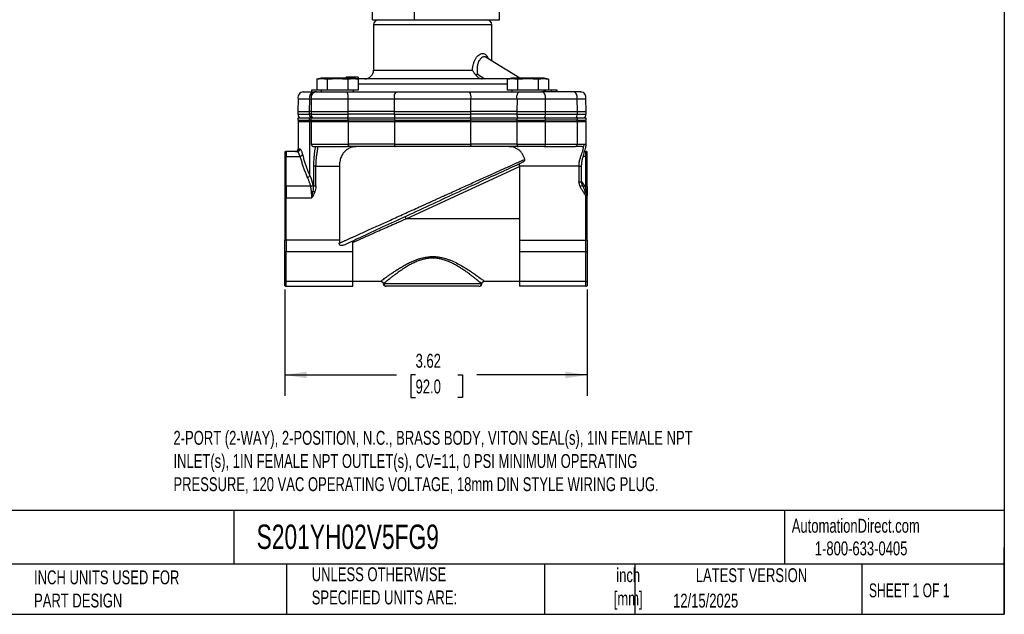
# Model space of a CAD drawing. Header units: inches. Extents: x 0.5 to 21.5, y 0.5 to 16.5.
# Tile 6 of 16: x 9.7 to 21.5, y 0.5 to 7.6. Entities that reach past the tile are written whole.
import ezdxf

# ---------------------------------------------------------------- set-up
doc = ezdxf.new("R2010")
doc.units = ezdxf.units.IN
doc.header["$LTSCALE"] = 2
doc.header["$MEASUREMENT"] = 0
doc.linetypes.add('SLD-Solid', pattern=[0])
doc.layers.add('DIMENSIONS', color=140, linetype='SLD-Solid', lineweight=25)
doc.layers.add('TEXT', color=140, linetype='SLD-Solid', lineweight=25)
doc.styles.add('SLDTEXTSTYLE0', font='TXT', dxfattribs={"width": 0.7})
doc.styles.add('SLDTEXTSTYLE1', font='TXT', dxfattribs={"width": 0.65})
doc.dimstyles.new('SLDDIMSTYLE0', dxfattribs={"dimtxt": 0.169922, "dimasz": 0.26, "dimexe": 0, "dimexo": 0.0625, "dimgap": 0.04248, "dimtad": 0, "dimtih": 1, "dimtoh": 1, "dimrnd": 1e-09, "dimzin": 12, "dimdsep": 46, "dimtxsty": 'SLDTEXTSTYLE0', "dimsah": 1, "dimcen": 0.09, "dimadec": 0, "dimazin": 3, "dimtfac": 1, "dimtofl": 0, "dimtmove": 0, "dimatfit": 3, "dimfxl": 0, "dimfrac": 2, "dimtolj": 1, "dimtzin": 12, "dimarcsym": 0})

# ---------------------------------------------------------------- blocks, each defined once
blk = doc.blocks.new('_D_5')
at = {"layer": 'DIMENSIONS'}
for p, q in [((12.876, 4.392), (12.876, 3.118)), ((16.498, 4.392), (16.498, 3.118)), ((12.876, 3.368), (14.212, 3.368)), ((14.442, 3.368), (14.385, 3.368)), ((14.385, 3.368), (14.385, 3.098)), ((14.947, 3.368), (15.004, 3.368)), ((15.004, 3.368), (15.004, 3.098)), ((16.498, 3.368), (15.177, 3.368)), ((14.385, 3.098), (14.442, 3.098)), ((15.004, 3.098), (14.947, 3.098))]:
    blk.add_line(p, q, dxfattribs=at)
for points in [[(12.876, 3.368), (13.136, 3.328), (13.136, 3.408)], [(16.498, 3.368), (16.238, 3.408), (16.238, 3.328)]]:
    blk.add_solid(points, dxfattribs=at)
at = {"layer": 'DIMENSIONS', "char_height": 0.1667, "attachment_point": 1, "style": 'SLDTEXTSTYLE0'}
for s, insert in [('3.62', (14.442, 3.621)), ('92.0', (14.442, 3.313))]:
    blk.add_mtext(s, dxfattribs=dict(at, insert=insert))

msp = doc.modelspace()

# ---------------------------------------------------------------- linework, layer by layer
for p, q in [((14.425, 9.245), (14.425, 7.625)), ((15.446, 7.625), (15.446, 9.245)), ((13.924, 7.625), (13.924, 7.995)), ((13.924, 7.625), (14.425, 7.625)), ((13.938, 7.562), (13.938, 7.022)), ((15.355, 7.562), (13.938, 7.562)), ((14.425, 7.625), (15.446, 7.625)), ((15.355, 7.133), (15.355, 7.562)), ((15.69, 6.923), (15.29, 7.173)), ((13.938, 7.022), (15.124, 7.022)), ((15.185, 6.971), (15.273, 6.916)), ((13.311, 6.923), (13.256, 6.913)), ((13.256, 6.913), (13.256, 6.78)), ((13.699, 6.923), (13.311, 6.923)), ((13.38, 6.913), (13.38, 6.78)), ((13.607, 6.936), (13.607, 6.923)), ((13.609, 6.936), (13.609, 6.923)), ((13.629, 6.913), (13.629, 6.78)), ((13.642, 6.936), (13.637, 6.936)), ((13.638, 6.936), (13.638, 6.923)), ((13.653, 6.936), (13.653, 6.923)), ((13.664, 6.936), (13.658, 6.936)), ((13.668, 6.936), (13.668, 6.923)), ((13.678, 6.936), (13.678, 6.923)), ((13.687, 6.936), (13.687, 6.923)), ((13.689, 6.936), (13.687, 6.936)), ((13.69, 6.936), (13.69, 6.923)), ((13.699, 6.936), (13.69, 6.936)), ((13.699, 6.936), (13.699, 6.923)), ((13.753, 6.913), (13.699, 6.923)), ((13.713, 6.936), (13.713, 6.92)), ((13.752, 6.936), (13.715, 6.936)), ((13.752, 6.936), (13.752, 6.916)), ((13.753, 6.913), (13.753, 6.78)), ((15.539, 6.853), (13.753, 6.853)), ((15.594, 6.923), (15.539, 6.913)), ((15.539, 6.913), (15.539, 6.78)), ((15.982, 6.923), (15.594, 6.923)), ((15.663, 6.913), (15.663, 6.78)), ((15.912, 6.913), (15.912, 6.78)), ((16.036, 6.913), (15.982, 6.923)), ((16.036, 6.913), (16.036, 6.78)), ((13.311, 6.779), (13.195, 6.779)), ((13.195, 6.779), (13.195, 6.759)), ((13.248, 6.759), (13.228, 6.759)), ((13.38, 6.78), (13.256, 6.78)), ((13.311, 6.78), (13.311, 6.759)), ((13.629, 6.78), (13.38, 6.78)), ((13.753, 6.78), (13.629, 6.78)), ((13.699, 6.759), (13.699, 6.78)), ((15.663, 6.78), (15.539, 6.78)), ((15.594, 6.78), (15.594, 6.759)), ((15.912, 6.78), (15.663, 6.78)), ((16.036, 6.78), (15.912, 6.78)), ((16.336, 6.759), (15.957, 6.759)), ((15.982, 6.759), (15.982, 6.78)), ((15.995, 6.779), (15.995, 6.759)), ((16.068, 6.779), (16.068, 6.759)), ((16.14, 6.759), (16.14, 6.779)), ((13.035, 6.678), (13.032, 6.524)), ((13.035, 6.678), (13.173, 6.678)), ((13.171, 6.524), (13.173, 6.678)), ((13.173, 6.678), (13.192, 6.678)), ((13.192, 6.678), (13.19, 6.524)), ((13.192, 6.678), (13.634, 6.678)), ((13.635, 6.524), (13.634, 6.678)), ((13.634, 6.678), (14.187, 6.678)), ((14.187, 6.678), (14.186, 6.524)), ((14.187, 6.678), (15.105, 6.678)), ((15.106, 6.524), (15.105, 6.678)), ((15.105, 6.678), (15.658, 6.678)), ((15.658, 6.678), (15.657, 6.524)), ((15.658, 6.678), (15.998, 6.678)), ((16, 6.524), (15.998, 6.678)), ((15.998, 6.678), (16.377, 6.678)), ((16.377, 6.678), (16.378, 6.524)), ((16.377, 6.678), (16.482, 6.678)), ((16.485, 6.524), (16.482, 6.678)), ((13.032, 6.524), (13.032, 6.492)), ((13.032, 6.524), (13.171, 6.524)), ((13.19, 6.524), (13.171, 6.524)), ((13.171, 6.492), (13.171, 6.524)), ((13.19, 6.524), (13.19, 6.492)), ((13.19, 6.524), (13.635, 6.524)), ((13.635, 6.492), (13.635, 6.524)), ((14.186, 6.524), (13.635, 6.524)), ((14.186, 6.524), (14.186, 6.492)), ((14.186, 6.524), (15.106, 6.524)), ((15.106, 6.492), (15.106, 6.524)), ((15.657, 6.524), (15.106, 6.524)), ((15.657, 6.524), (15.657, 6.492)), ((15.657, 6.524), (16, 6.524)), ((16, 6.492), (16, 6.524)), ((16, 6.524), (16.378, 6.524)), ((16.378, 6.524), (16.378, 6.492)), ((16.378, 6.524), (16.485, 6.524)), ((16.485, 6.492), (16.485, 6.524)), ((13.032, 6.492), (13.171, 6.492)), ((13.032, 6.444), (13.032, 6.419)), ((13.17, 6.444), (13.032, 6.444)), ((13.032, 6.419), (13.17, 6.419)), ((13.035, 6.403), (13.035, 6.076)), ((13.035, 6.403), (13.173, 6.403)), ((13.17, 6.419), (13.17, 6.444)), ((13.188, 6.444), (13.17, 6.444)), ((13.188, 6.419), (13.17, 6.419)), ((13.19, 6.492), (13.171, 6.492)), ((13.173, 5.757), (13.173, 6.403)), ((13.173, 6.403), (13.191, 6.403)), ((13.188, 6.444), (13.188, 6.419)), ((13.635, 6.444), (13.188, 6.444)), ((13.188, 6.419), (13.635, 6.419)), ((13.19, 6.492), (13.635, 6.492)), ((13.191, 6.403), (13.191, 6.135)), ((13.191, 6.403), (13.637, 6.403)), ((14.186, 6.492), (13.635, 6.492)), ((13.635, 6.419), (13.635, 6.444)), ((14.188, 6.444), (13.635, 6.444)), ((14.188, 6.419), (13.635, 6.419)), ((13.637, 6.135), (13.637, 6.403)), ((13.637, 6.403), (14.189, 6.403)), ((14.186, 6.492), (15.106, 6.492)), ((14.188, 6.444), (14.188, 6.419)), ((15.105, 6.444), (14.188, 6.444)), ((14.188, 6.419), (15.105, 6.419)), ((14.189, 6.403), (14.189, 6.135)), ((14.189, 6.403), (15.104, 6.403)), ((15.104, 6.135), (15.104, 6.403)), ((15.104, 6.403), (15.657, 6.403)), ((15.105, 6.419), (15.105, 6.444)), ((15.656, 6.444), (15.105, 6.444)), ((15.656, 6.419), (15.105, 6.419)), ((15.657, 6.492), (15.106, 6.492)), ((15.656, 6.444), (15.656, 6.419)), ((15.999, 6.444), (15.656, 6.444)), ((15.656, 6.419), (15.999, 6.419)), ((15.657, 6.492), (16, 6.492)), ((15.657, 6.403), (15.657, 6.135)), ((15.657, 6.403), (16.001, 6.403)), ((15.999, 6.419), (15.999, 6.444)), ((16.379, 6.444), (15.999, 6.444)), ((16.379, 6.419), (15.999, 6.419)), ((16, 6.492), (16.378, 6.492)), ((16.001, 6.135), (16.001, 6.403)), ((16.001, 6.403), (16.379, 6.403)), ((16.378, 6.492), (16.485, 6.492)), ((16.379, 6.444), (16.379, 6.419)), ((16.485, 6.444), (16.379, 6.444)), ((16.379, 6.419), (16.485, 6.419)), ((16.379, 6.403), (16.379, 6.135)), ((16.379, 6.403), (16.485, 6.403)), ((16.485, 6.419), (16.485, 6.444)), ((16.485, 6.116), (16.485, 6.403)), ((12.876, 6.04), (12.876, 5.984)), ((12.892, 6.045), (12.892, 5.987)), ((13.023, 6.045), (12.892, 6.045)), ((13.035, 6.076), (13.054, 6.076)), ((13.191, 6.135), (13.637, 6.135)), ((14.189, 6.135), (13.637, 6.135)), ((14.189, 6.135), (15.104, 6.135)), ((15.657, 6.135), (15.104, 6.135)), ((15.657, 6.135), (16.001, 6.135)), ((15.98, 6.104), (16.358, 6.104)), ((16.001, 6.135), (16.379, 6.135)), ((16.379, 6.135), (16.467, 6.135)), ((16.469, 6.045), (16.482, 6.045)), ((16.482, 5.987), (16.482, 6.045)), ((16.498, 5.984), (16.498, 6.04)), ((12.876, 5.984), (12.876, 5.627)), ((12.892, 5.63), (12.892, 5.987)), ((12.892, 5.987), (13.057, 5.987)), ((16.482, 5.987), (16.451, 5.987)), ((16.482, 5.63), (16.482, 5.987)), ((16.498, 5.627), (16.498, 5.984)), ((13.217, 5.868), (13.217, 5.629)), ((13.247, 5.868), (13.217, 5.868)), ((13.247, 5.868), (13.529, 5.868)), ((13.247, 5.629), (13.247, 5.868)), ((13.529, 5.868), (13.529, 4.985)), ((14.329, 5.238), (15.686, 5.866)), ((15.686, 5.868), (15.686, 5.9)), ((16.401, 5.868), (15.686, 5.868)), ((15.686, 5.868), (15.686, 4.985)), ((16.401, 5.868), (16.401, 5.682)), ((16.401, 5.868), (16.432, 5.868)), ((16.432, 5.682), (16.432, 5.868)), ((16.401, 5.682), (16.432, 5.682)), ((16.432, 5.688), (16.439, 5.678)), ((16.433, 5.677), (16.439, 5.678)), ((12.876, 5.627), (12.876, 5.49)), ((12.892, 5.63), (12.892, 5.49)), ((13.182, 5.63), (12.892, 5.63)), ((13.214, 5.57), (13.234, 5.563)), ((13.247, 5.629), (13.217, 5.629)), ((16.443, 5.638), (16.415, 5.625)), ((16.443, 5.639), (16.44, 5.647)), ((16.449, 5.628), (16.443, 5.638)), ((16.458, 5.554), (16.476, 5.566)), ((16.471, 5.63), (16.482, 5.63)), ((16.482, 5.609), (16.482, 5.63)), ((16.498, 5.627), (16.498, 5.606)), ((12.876, 5.49), (12.876, 4.985)), ((12.892, 5.49), (12.876, 5.49)), ((12.892, 4.985), (12.892, 5.49)), ((12.892, 5.49), (13.197, 5.49)), ((16.482, 5.518), (16.49, 5.524)), ((16.482, 4.985), (16.482, 5.518)), ((16.498, 5.518), (16.482, 5.518)), ((16.498, 4.985), (16.498, 5.518)), ((14.329, 5.238), (14.316, 5.266)), ((15.686, 5.238), (14.329, 5.238)), ((12.892, 4.985), (12.876, 4.985)), ((12.876, 4.849), (12.876, 4.985)), ((13.529, 4.985), (12.892, 4.985)), ((12.892, 4.985), (12.892, 4.846)), ((13.688, 4.846), (13.688, 4.975)), ((15.686, 4.985), (16.482, 4.985)), ((15.686, 4.985), (15.686, 4.846)), ((16.498, 4.985), (16.482, 4.985)), ((16.482, 4.846), (16.482, 4.985)), ((16.498, 4.985), (16.498, 4.849)), ((12.876, 4.492), (12.876, 4.849)), ((12.892, 4.846), (13.688, 4.846)), ((12.892, 4.488), (12.892, 4.846)), ((13.688, 4.488), (13.688, 4.846)), ((15.686, 4.846), (16.482, 4.846)), ((15.686, 4.846), (15.686, 4.488)), ((16.482, 4.488), (16.482, 4.846)), ((16.498, 4.849), (16.498, 4.492)), ((12.876, 4.435), (12.876, 4.492)), ((13.688, 4.488), (12.892, 4.488)), ((12.892, 4.431), (12.892, 4.488)), ((13.688, 4.49), (14.025, 4.49)), ((13.688, 4.431), (13.688, 4.488)), ((15.267, 4.49), (15.686, 4.49)), ((16.482, 4.488), (15.686, 4.488)), ((15.686, 4.488), (15.686, 4.431)), ((16.482, 4.431), (16.482, 4.488)), ((16.498, 4.492), (16.498, 4.435)), ((12.892, 4.431), (13.688, 4.431)), ((14.059, 4.462), (15.233, 4.462)), ((16.482, 4.431), (15.686, 4.431))]:
    msp.add_line(p, q)
at = {"flags": 128}
for points in [[(13.634, 6.678), (13.635, 6.692), (13.635, 6.707), (13.633, 6.721), (13.63, 6.733), (13.626, 6.744), (13.621, 6.752), (13.615, 6.757), (13.609, 6.759)], [(15.658, 6.678), (15.657, 6.692), (15.657, 6.707), (15.659, 6.721), (15.662, 6.733), (15.666, 6.744), (15.671, 6.752), (15.677, 6.757), (15.683, 6.759)], [(15.998, 6.678), (16, 6.692), (15.999, 6.707), (15.996, 6.721), (15.991, 6.733), (15.985, 6.744), (15.976, 6.752), (15.967, 6.757), (15.957, 6.759)], [(16.377, 6.678), (16.378, 6.692), (16.378, 6.707), (16.375, 6.721), (16.37, 6.733), (16.363, 6.744), (16.355, 6.752), (16.346, 6.757), (16.336, 6.759)], [(13.637, 6.135), (13.637, 6.129), (13.636, 6.123), (13.635, 6.118), (13.633, 6.113), (13.631, 6.109), (13.629, 6.106), (13.627, 6.104), (13.624, 6.104)], [(14.189, 6.135), (14.189, 6.129), (14.19, 6.123), (14.191, 6.118), (14.192, 6.113), (14.193, 6.109), (14.195, 6.106), (14.196, 6.104), (14.198, 6.104)], [(15.104, 6.135), (15.103, 6.129), (15.103, 6.123), (15.102, 6.118), (15.101, 6.113), (15.1, 6.109), (15.098, 6.106), (15.097, 6.104), (15.095, 6.104)], [(15.657, 6.135), (15.657, 6.129), (15.658, 6.123), (15.659, 6.118), (15.66, 6.113), (15.662, 6.109), (15.665, 6.106), (15.667, 6.104), (15.67, 6.104)]]:
    msp.add_lwpolyline(points, dxfattribs=at)
for centre, radius, start, end in [((14.001, 7.562), 0.063, 90, 180), ((15.292, 7.562), 0.063, 0, 90), ((13.832, 7.022), 0.106, 270, 0), ((13.095, 6.696), 0.063, 90, 196.7868), ((13.232, 6.697), 0.0621, 93.6344, 198.0156), ((13.253, 6.696), 0.063, 90, 196.7868), ((14.275, 6.701), 0.0909, 140.8867, 195.2174), ((15.017, 6.701), 0.0909, 344.7826, 39.1133), ((16.422, 6.696), 0.063, 343.2132, 90), ((13.095, 6.492), 0.063, 180, 229.6324), ((13.066, 6.403), 0.031, 148.927, 180), ((13.236, 6.491), 0.0655, 179.4862, 226.3357), ((13.206, 6.403), 0.0332, 151.3465, 180.1319), ((13.253, 6.492), 0.063, 180, 229.6324), ((13.222, 6.403), 0.031, 148.927, 180), ((13.521, 6.489), 0.114, 336.7821, 1.4819), ((13.571, 6.403), 0.0665, 359.6686, 13.5877), ((14.347, 6.488), 0.16, 178.8287, 196.1791), ((14.286, 6.403), 0.0967, 170.7343, 180.2538), ((14.945, 6.488), 0.16, 343.8209, 1.1713), ((15.007, 6.403), 0.0965, 359.7459, 9.2821), ((15.771, 6.489), 0.114, 178.5181, 203.2179), ((15.723, 6.403), 0.0664, 166.3897, 180.3317), ((15.922, 6.49), 0.0783, 323.962, 1.4271), ((15.958, 6.403), 0.0428, 359.6603, 21.5893), ((16.3, 6.49), 0.0783, 323.962, 1.4271), ((16.336, 6.403), 0.0428, 359.6603, 21.5893), ((16.422, 6.492), 0.063, 310.3676, 0), ((16.454, 6.403), 0.031, 0, 31.073), ((12.892, 6.014), 0.031, 90, 121.073), ((13.004, 6.076), 0.031, 270, 360), ((13.023, 6.076), 0.0308, 270.3451, 0.341), ((13.222, 6.135), 0.031, 180, 270), ((15.974, 6.131), 0.0275, 283.1493, 8.83), ((16.352, 6.131), 0.0275, 283.1493, 8.83), ((16.436, 6.134), 0.0302, 271.7162, 1.6191), ((16.482, 6.014), 0.031, 58.927, 90), ((12.892, 5.946), 0.0411, 89.6752, 112.5679), ((13.054, 6.021), 0.0345, 273.5254, 338.7848), ((16.482, 5.946), 0.0411, 67.4321, 90.3248), ((13.137, 5.774), 0.0392, 280.5438, 334.8955), ((12.892, 5.589), 0.0411, 89.6752, 112.5679), ((13.18, 5.664), 0.0348, 274.1283, 338.3837), ((13.19, 5.634), 0.0687, 273.483, 290.7231), ((16.462, 5.65), 0.0218, 210.3511, 294.7607), ((16.484, 5.626), 0.0608, 262.2936, 273.5719), ((16.482, 5.589), 0.0411, 67.4321, 90.3248), ((16.482, 5.561), 0.0475, 70.7042, 90.3595), ((16.483, 5.502), 0.0636, 76.4786, 85.6852), ((12.892, 4.887), 0.0411, 247.4321, 270.3248), ((16.482, 4.887), 0.0411, 269.6752, 292.5679), ((14.045, 4.734), 0.576, 3.2815, 5.1491), ((12.892, 4.53), 0.0411, 247.4321, 270.3248), ((16.482, 4.53), 0.0411, 269.6752, 292.5679), ((12.892, 4.462), 0.031, 238.927, 270), ((14.09, 4.462), 0.0309, 179.8265, 269.8254), ((15.202, 4.462), 0.0309, 270.1746, 0.1735), ((16.482, 4.462), 0.031, 270, 301.073)]:
    msp.add_arc(centre, radius, start, end)
for points, knots in [([(15.124, 7.022), (15.125, 7.035), (15.127, 7.06), (15.135, 7.097), (15.147, 7.131), (15.164, 7.162), (15.183, 7.187), (15.204, 7.207), (15.226, 7.218), (15.247, 7.222), (15.267, 7.218), (15.284, 7.206), (15.297, 7.188), (15.304, 7.171), (15.307, 7.163)], [0, 0, 0, 0, 0.085174, 0.168144, 0.253047, 0.336178, 0.420383, 0.504208, 0.588161, 0.672286, 0.755947, 0.840504, 0.924404, 1, 1, 1, 1]), ([(15.29, 7.173), (15.289, 7.174), (15.287, 7.175), (15.283, 7.177), (15.279, 7.178), (15.275, 7.179), (15.271, 7.18), (15.267, 7.18), (15.263, 7.179), (15.259, 7.179), (15.254, 7.178), (15.25, 7.176), (15.239, 7.171), (15.222, 7.159), (15.201, 7.131), (15.186, 7.096), (15.18, 7.063), (15.178, 7.034), (15.179, 7.016), (15.18, 6.999), (15.182, 6.985), (15.184, 6.976), (15.185, 6.971)], [0, 0, 0, 0, 0.022731, 0.045451, 0.068163, 0.090875, 0.11359, 0.136313, 0.159051, 0.181808, 0.204589, 0.227399, 0.250243, 0.378341, 0.49991, 0.622735, 0.749308, 0.810093, 0.874503, 0.913482, 0.95531, 1, 1, 1, 1]), ([(15.169, 6.957), (15.168, 6.958), (15.166, 6.961), (15.161, 6.966), (15.155, 6.973), (15.149, 6.98), (15.142, 6.989), (15.135, 6.999), (15.129, 7.011), (15.125, 7.018), (15.124, 7.022)], [0, 0, 0, 0, 0.053466, 0.1366, 0.249677, 0.387444, 0.498544, 0.682483, 0.849737, 1, 1, 1, 1]), ([(15.185, 6.971), (15.184, 6.972), (15.182, 6.972), (15.178, 6.971), (15.177, 6.969), (15.173, 6.965), (15.171, 6.961), (15.169, 6.957)], [0, 0, 0, 0, 0.25, 0.25, 0.5, 0.5, 1, 1, 1, 1]), ([(13.38, 6.913), (13.422, 6.917), (13.463, 6.919), (13.546, 6.919), (13.587, 6.917), (13.629, 6.913)], [0, 0, 0, 0, 0.5, 0.5, 1, 1, 1, 1]), ([(13.638, 6.936), (13.637, 6.936), (13.635, 6.936), (13.632, 6.936), (13.629, 6.936), (13.627, 6.936), (13.624, 6.936), (13.622, 6.936), (13.619, 6.936), (13.617, 6.936), (13.615, 6.936), (13.613, 6.936), (13.612, 6.936), (13.611, 6.936), (13.61, 6.936), (13.609, 6.936), (13.609, 6.936), (13.609, 6.936), (13.609, 6.936)], [0, 0, 0, 0, 0.06454, 0.127182, 0.188572, 0.248607, 0.309229, 0.370041, 0.431886, 0.495292, 0.559098, 0.621422, 0.682439, 0.743602, 0.805524, 0.868657, 0.933075, 1, 1, 1, 1]), ([(13.653, 6.936), (13.652, 6.936), (13.65, 6.936), (13.646, 6.936), (13.642, 6.936), (13.639, 6.936), (13.638, 6.936)], [0, 0, 0, 0, 0.248902, 0.494752, 0.743271, 1, 1, 1, 1]), ([(13.668, 6.936), (13.667, 6.936), (13.666, 6.936), (13.664, 6.936), (13.662, 6.936), (13.66, 6.936), (13.659, 6.936), (13.657, 6.936), (13.655, 6.936), (13.654, 6.936), (13.653, 6.936)], [0, 0, 0, 0, 0.158989, 0.307115, 0.446213, 0.574876, 0.694152, 0.804581, 0.906593, 1, 1, 1, 1]), ([(13.678, 6.936), (13.678, 6.936), (13.677, 6.936), (13.676, 6.936), (13.674, 6.936), (13.673, 6.936), (13.672, 6.936), (13.67, 6.936), (13.669, 6.936), (13.668, 6.936), (13.668, 6.936)], [0, 0, 0, 0, 0.083425, 0.17756, 0.283982, 0.402217, 0.533568, 0.676121, 0.831649, 1, 1, 1, 1]), ([(13.687, 6.936), (13.686, 6.936), (13.685, 6.936), (13.682, 6.936), (13.68, 6.936), (13.679, 6.936), (13.678, 6.936)], [0, 0, 0, 0, 0.24004, 0.479403, 0.731757, 1, 1, 1, 1]), ([(13.713, 6.936), (13.713, 6.936), (13.713, 6.936), (13.712, 6.936), (13.711, 6.936), (13.709, 6.936), (13.707, 6.936), (13.705, 6.936), (13.702, 6.936), (13.7, 6.936), (13.699, 6.936)], [0, 0, 0, 0, 0.105719, 0.213421, 0.326142, 0.443656, 0.569041, 0.702698, 0.846311, 1, 1, 1, 1]), ([(14.646, 6.916), (14.61, 6.916), (14.536, 6.916), (14.426, 6.916), (14.315, 6.916), (14.203, 6.916), (14.094, 6.916), (13.989, 6.916), (13.89, 6.916), (13.805, 6.916), (13.758, 6.916), (13.738, 6.916)], [0, 0, 0, 0, 0.106064, 0.212137, 0.324564, 0.437011, 0.554124, 0.671257, 0.790862, 0.910487, 1, 1, 1, 1]), ([(15.554, 6.916), (15.551, 6.916), (15.529, 6.916), (15.483, 6.916), (15.404, 6.916), (15.304, 6.916), (15.195, 6.916), (15.096, 6.916), (15.008, 6.916), (14.903, 6.916), (14.783, 6.916), (14.692, 6.916), (14.646, 6.916)], [0, 0, 0, 0, 0.013307, 0.10153, 0.190015, 0.326204, 0.462412, 0.553324, 0.643965, 0.734895, 0.867443, 1, 1, 1, 1]), ([(15.169, 6.957), (15.174, 6.951), (15.179, 6.945), (15.19, 6.935), (15.196, 6.93), (15.214, 6.92), (15.228, 6.916), (15.242, 6.916)], [0, 0, 0, 0, 0.25, 0.25, 0.5, 0.5, 1, 1, 1, 1]), ([(15.663, 6.913), (15.705, 6.917), (15.746, 6.919), (15.829, 6.919), (15.87, 6.917), (15.912, 6.913)], [0, 0, 0, 0, 0.5, 0.5, 1, 1, 1, 1]), ([(13.253, 6.759), (13.251, 6.759), (13.294, 6.759), (13.439, 6.759), (13.53, 6.759), (13.609, 6.759)], [0, 0, 0, 0, 0.5, 0.5, 1, 1, 1, 1]), ([(15.683, 6.759), (15.728, 6.759), (15.778, 6.759), (15.875, 6.759), (15.921, 6.759), (15.957, 6.759)], [0, 0, 0, 0, 0.5, 0.5, 1, 1, 1, 1]), ([(16.068, 6.779), (16.059, 6.779), (16.048, 6.779), (16.039, 6.779), (16.038, 6.779)], [0, 0, 0, 0, 0.859248, 1, 1, 1, 1]), ([(16.14, 6.779), (16.14, 6.779), (16.139, 6.779), (16.138, 6.779), (16.137, 6.779), (16.134, 6.779), (16.132, 6.779), (16.128, 6.779), (16.124, 6.779), (16.119, 6.779), (16.113, 6.779), (16.108, 6.779), (16.102, 6.779), (16.095, 6.779), (16.089, 6.779), (16.082, 6.779), (16.075, 6.779), (16.07, 6.779), (16.068, 6.779)], [0, 0, 0, 0, 0.0658189, 0.1297465, 0.192072, 0.2534594, 0.3145696, 0.3762799, 0.4390257, 0.503267, 0.5674928, 0.6297048, 0.6909996, 0.7514517, 0.8120044, 0.8731497, 0.9356355, 1, 1, 1, 1]), ([(16.421, 6.759), (16.421, 6.759), (16.422, 6.759), (16.413, 6.759), (16.395, 6.759), (16.369, 6.759), (16.347, 6.759), (16.336, 6.759)], [0, 0, 0, 0, 0.098881, 0.334538, 0.565769, 0.788627, 1, 1, 1, 1]), ([(13.057, 5.987), (13.056, 5.989), (13.055, 5.993), (13.053, 5.999), (13.05, 6.005), (13.047, 6.013), (13.043, 6.022), (13.039, 6.03), (13.035, 6.036), (13.032, 6.04), (13.029, 6.043), (13.026, 6.044), (13.024, 6.045), (13.023, 6.045)], [0, 0, 0, 0, 0.053369, 0.11303, 0.178986, 0.251235, 0.375728, 0.500228, 0.608381, 0.712427, 0.812373, 0.908227, 1, 1, 1, 1]), ([(13.054, 6.076), (13.054, 6.076), (13.055, 6.076), (13.057, 6.075), (13.058, 6.074), (13.06, 6.073), (13.062, 6.071), (13.065, 6.066), (13.069, 6.059), (13.074, 6.049), (13.078, 6.039), (13.081, 6.029), (13.084, 6.019), (13.086, 6.012), (13.087, 6.009)], [0, 0, 0, 0, 0.049896, 0.099723, 0.149562, 0.199489, 0.249584, 0.374529, 0.49978, 0.624174, 0.748742, 0.832567, 0.916203, 1, 1, 1, 1]), ([(13.238, 6.104), (13.238, 6.099), (13.236, 6.086), (13.232, 6.056), (13.226, 6.015), (13.222, 5.969), (13.218, 5.919), (13.218, 5.885), (13.217, 5.868)], [0, 0, 0, 0, 0.108056, 0.286567, 0.464811, 0.642678, 0.821299, 1, 1, 1, 1]), ([(13.222, 6.104), (13.222, 6.104), (13.223, 6.104), (13.231, 6.104), (13.245, 6.104), (13.265, 6.104), (13.289, 6.104), (13.318, 6.104), (13.349, 6.104), (13.385, 6.104), (13.424, 6.104), (13.464, 6.104), (13.506, 6.104), (13.547, 6.104), (13.587, 6.104), (13.612, 6.104), (13.624, 6.104)], [0, 0, 0, 0, 0.063662, 0.137074, 0.210522, 0.283934, 0.354343, 0.424716, 0.495125, 0.565498, 0.638946, 0.712358, 0.785806, 0.859218, 0.929618, 1, 1, 1, 1]), ([(13.247, 5.868), (13.248, 5.883), (13.248, 5.903), (13.25, 5.928), (13.251, 5.943), (13.253, 5.962), (13.255, 5.986), (13.259, 6.011), (13.263, 6.035), (13.266, 6.056), (13.269, 6.073), (13.271, 6.089), (13.271, 6.095), (13.271, 6.099)], [0, 0, 0, 0, 0.137456, 0.185802, 0.235399, 0.286258, 0.376013, 0.476409, 0.571592, 0.666932, 0.763355, 0.857079, 1, 1, 1, 1]), ([(13.745, 6.104), (13.717, 6.104), (13.691, 6.1), (13.659, 6.09), (13.653, 6.087), (13.641, 6.082), (13.635, 6.078), (13.618, 6.068), (13.607, 6.06), (13.587, 6.04), (13.577, 6.029), (13.565, 6.01), (13.561, 6.003), (13.554, 5.989), (13.55, 5.981), (13.541, 5.957), (13.537, 5.941), (13.532, 5.914), (13.531, 5.905), (13.529, 5.886), (13.529, 5.877), (13.529, 5.868)], [0, 0, 0, 0, 0.25, 0.25, 0.3125, 0.3125, 0.375, 0.375, 0.5, 0.5, 0.625, 0.625, 0.6875, 0.6875, 0.75, 0.75, 0.875, 0.875, 0.9375, 0.9375, 1, 1, 1, 1]), ([(15.751, 5.953), (15.747, 5.966), (15.743, 5.979), (15.734, 5.996), (15.732, 6.002), (15.725, 6.013), (15.722, 6.018), (15.711, 6.033), (15.704, 6.042), (15.688, 6.058), (15.679, 6.064), (15.652, 6.082), (15.632, 6.091), (15.601, 6.099), (15.591, 6.101), (15.569, 6.103), (15.558, 6.104), (15.547, 6.104)], [0, 0, 0, 0, 0.125, 0.125, 0.1875, 0.1875, 0.25, 0.25, 0.375, 0.375, 0.5, 0.5, 0.75, 0.75, 0.875, 0.875, 1, 1, 1, 1]), ([(15.98, 6.104), (15.939, 6.104), (15.887, 6.104), (15.777, 6.104), (15.72, 6.104), (15.67, 6.104)], [0, 0, 0, 0, 0.5, 0.5, 1, 1, 1, 1]), ([(16.401, 5.868), (16.401, 5.884), (16.402, 5.899), (16.407, 5.93), (16.41, 5.945), (16.418, 5.973), (16.423, 5.986), (16.431, 6.012), (16.436, 6.023), (16.442, 6.04), (16.444, 6.045), (16.447, 6.055), (16.448, 6.059), (16.452, 6.072), (16.454, 6.08), (16.454, 6.089), (16.454, 6.091), (16.453, 6.096), (16.452, 6.098), (16.448, 6.102), (16.443, 6.104), (16.437, 6.104)], [0, 0, 0, 0, 0.125, 0.125, 0.25, 0.25, 0.375, 0.375, 0.5, 0.5, 0.5625, 0.5625, 0.625, 0.625, 0.75, 0.75, 0.8125, 0.8125, 0.875, 0.875, 1, 1, 1, 1]), ([(16.432, 5.868), (16.433, 5.885), (16.434, 5.918), (16.444, 5.962), (16.453, 5.996), (16.461, 6.023), (16.469, 6.046), (16.476, 6.069), (16.483, 6.094), (16.484, 6.108), (16.485, 6.116)], [0, 0, 0, 0, 0.163808, 0.309111, 0.433894, 0.537646, 0.625864, 0.729481, 0.854191, 1, 1, 1, 1]), ([(16.467, 6.135), (16.472, 6.134), (16.483, 6.133), (16.484, 6.122), (16.485, 6.116)], [0, 0, 0, 0, 0.506527, 1, 1, 1, 1]), ([(13.057, 5.987), (13.059, 5.979), (13.063, 5.964), (13.069, 5.94), (13.076, 5.917), (13.084, 5.894), (13.091, 5.871), (13.099, 5.848), (13.108, 5.825), (13.116, 5.803), (13.125, 5.78), (13.135, 5.758), (13.141, 5.743), (13.144, 5.735)], [0, 0, 0, 0, 0.092097, 0.183924, 0.275491, 0.366809, 0.457889, 0.548743, 0.63938, 0.729814, 0.820054, 0.910112, 1, 1, 1, 1]), ([(13.087, 6.009), (13.089, 6.001), (13.093, 5.984), (13.1, 5.959), (13.107, 5.935), (13.115, 5.911), (13.122, 5.888), (13.13, 5.865), (13.138, 5.843), (13.147, 5.821), (13.155, 5.799), (13.164, 5.778), (13.17, 5.764), (13.173, 5.757)], [0, 0, 0, 0, 0.0984416, 0.1953751, 0.2908009, 0.3847196, 0.4771318, 0.5680379, 0.6574385, 0.7453344, 0.8317261, 0.9166144, 1, 1, 1, 1]), ([(13.573, 4.922), (13.635, 4.951), (13.706, 4.984), (13.865, 5.057), (13.953, 5.098), (14.139, 5.184), (14.237, 5.23), (14.44, 5.323), (14.544, 5.372), (14.753, 5.468), (14.858, 5.517), (15.061, 5.611), (15.16, 5.657), (15.348, 5.744), (15.436, 5.784), (15.597, 5.859), (15.67, 5.893), (15.733, 5.922)], [0, 0, 0, 0, 0.125, 0.125, 0.25, 0.25, 0.375, 0.375, 0.5, 0.5, 0.625, 0.625, 0.75, 0.75, 0.875, 0.875, 1, 1, 1, 1]), ([(14.646, 5.453), (14.654, 5.456), (14.668, 5.463), (14.689, 5.473), (14.709, 5.482), (14.728, 5.49), (14.745, 5.498), (14.761, 5.505), (14.776, 5.512), (14.79, 5.518), (14.826, 5.534), (14.883, 5.56), (14.991, 5.609), (15.119, 5.667), (15.244, 5.724), (15.339, 5.766), (15.409, 5.798), (15.474, 5.828), (15.527, 5.852), (15.57, 5.871), (15.604, 5.886), (15.636, 5.901), (15.667, 5.915), (15.697, 5.928), (15.725, 5.941), (15.742, 5.949), (15.751, 5.953)], [0, 0, 0, 0, 0.017952, 0.034878, 0.050777, 0.065651, 0.079498, 0.092318, 0.104113, 0.114881, 0.124623, 0.191659, 0.251516, 0.386949, 0.507656, 0.573951, 0.638055, 0.699977, 0.759729, 0.795433, 0.830672, 0.865449, 0.899766, 0.933629, 0.967039, 1, 1, 1, 1]), ([(15.733, 5.922), (15.736, 5.923), (15.739, 5.925), (15.744, 5.929), (15.746, 5.932), (15.75, 5.937), (15.751, 5.94), (15.752, 5.947), (15.752, 5.95), (15.751, 5.953)], [0, 0, 0, 0, 0.25, 0.25, 0.5, 0.5, 0.75, 0.75, 1, 1, 1, 1]), ([(13.144, 5.735), (13.147, 5.731), (13.151, 5.721), (13.157, 5.706), (13.163, 5.691), (13.168, 5.676), (13.173, 5.661), (13.178, 5.645), (13.181, 5.635), (13.182, 5.63)], [0, 0, 0, 0, 0.141421, 0.283259, 0.425552, 0.568337, 0.711649, 0.855525, 1, 1, 1, 1]), ([(16.415, 5.625), (16.411, 5.634), (16.408, 5.644), (16.403, 5.663), (16.401, 5.672), (16.401, 5.682)], [0, 0, 0, 0, 0.5, 0.5, 1, 1, 1, 1]), ([(16.443, 5.638), (16.44, 5.646), (16.434, 5.66), (16.433, 5.675), (16.432, 5.682)], [0, 0, 0, 0, 0.525251, 1, 1, 1, 1]), ([(16.439, 5.678), (16.441, 5.676), (16.445, 5.671), (16.45, 5.663), (16.456, 5.655), (16.461, 5.647), (16.466, 5.638), (16.47, 5.633), (16.471, 5.63)], [0, 0, 0, 0, 0.163708, 0.328482, 0.494411, 0.661583, 0.830085, 1, 1, 1, 1]), ([(13.194, 5.566), (13.194, 5.568), (13.193, 5.573), (13.192, 5.581), (13.191, 5.588), (13.19, 5.595), (13.189, 5.601), (13.188, 5.607), (13.187, 5.613), (13.185, 5.619), (13.184, 5.625), (13.183, 5.628), (13.182, 5.63)], [0, 0, 0, 0, 0.10571, 0.210108, 0.31321, 0.41503, 0.515586, 0.614893, 0.712969, 0.809833, 0.905504, 1, 1, 1, 1]), ([(13.197, 5.49), (13.197, 5.493), (13.197, 5.499), (13.197, 5.508), (13.197, 5.517), (13.197, 5.526), (13.196, 5.534), (13.196, 5.542), (13.195, 5.55), (13.195, 5.558), (13.194, 5.563), (13.194, 5.566)], [0, 0, 0, 0, 0.115632, 0.230109, 0.343441, 0.455639, 0.566713, 0.676675, 0.785535, 0.893306, 1, 1, 1, 1]), ([(13.217, 5.629), (13.217, 5.631), (13.216, 5.635), (13.215, 5.641), (13.213, 5.646), (13.212, 5.65), (13.212, 5.652)], [0, 0, 0, 0, 0.2494, 0.49901, 0.749115, 1, 1, 1, 1]), ([(16.458, 5.554), (16.454, 5.56), (16.446, 5.572), (16.436, 5.588), (16.428, 5.602), (16.421, 5.614), (16.417, 5.622), (16.415, 5.625)], [0, 0, 0, 0, 0.27685, 0.499898, 0.683648, 0.850273, 1, 1, 1, 1]), ([(16.443, 5.639), (16.449, 5.628), (16.454, 5.616), (16.466, 5.592), (16.471, 5.579), (16.476, 5.566)], [0, 0, 0, 0, 0.5, 0.5, 1, 1, 1, 1]), ([(16.482, 5.518), (16.478, 5.524), (16.47, 5.536), (16.462, 5.548), (16.458, 5.554)], [0, 0, 0, 0, 0.499999, 1, 1, 1, 1]), ([(16.471, 5.63), (16.472, 5.628), (16.474, 5.625), (16.477, 5.62), (16.48, 5.614), (16.481, 5.611), (16.482, 5.609)], [0, 0, 0, 0, 0.246752, 0.495542, 0.746562, 1, 1, 1, 1]), ([(13.526, 4.946), (13.531, 4.948), (13.539, 4.952), (13.553, 4.958), (13.567, 4.965), (13.581, 4.971), (13.595, 4.978), (13.61, 4.984), (13.626, 4.991), (13.641, 4.998), (13.657, 5.006), (13.674, 5.013), (13.69, 5.021), (13.707, 5.028), (13.725, 5.036), (13.757, 5.051), (13.804, 5.072), (13.87, 5.102), (13.941, 5.134), (14.037, 5.177), (14.165, 5.235), (14.295, 5.294), (14.405, 5.344), (14.468, 5.373), (14.519, 5.395), (14.555, 5.412), (14.598, 5.431), (14.629, 5.445), (14.646, 5.453)], [0, 0, 0, 0, 0.016409, 0.032928, 0.049558, 0.066301, 0.083155, 0.100122, 0.117202, 0.134396, 0.151704, 0.169126, 0.186663, 0.204315, 0.222083, 0.239967, 0.299735, 0.361674, 0.425797, 0.492113, 0.612909, 0.748464, 0.808344, 0.875413, 0.898768, 0.927318, 0.961062, 1, 1, 1, 1]), ([(16.498, 5.523), (16.497, 5.523), (16.495, 5.523), (16.493, 5.524), (16.491, 5.524), (16.49, 5.524)], [0, 0, 0, 0, 0.389414, 0.722612, 1, 1, 1, 1]), ([(14.329, 5.238), (14.317, 5.233), (14.295, 5.223), (14.263, 5.209), (14.234, 5.196), (14.208, 5.184), (14.186, 5.174), (14.143, 5.155), (14.082, 5.128), (14.004, 5.094), (13.933, 5.062), (13.867, 5.033), (13.804, 5.005), (13.745, 4.978), (13.707, 4.961), (13.688, 4.953)], [0, 0, 0, 0, 0.054235, 0.103736, 0.148505, 0.188541, 0.223843, 0.254413, 0.388604, 0.508012, 0.616794, 0.720382, 0.818777, 0.911983, 1, 1, 1, 1]), ([(13.573, 4.922), (13.568, 4.92), (13.562, 4.918), (13.551, 4.917), (13.545, 4.917), (13.535, 4.921), (13.531, 4.925), (13.526, 4.935), (13.525, 4.941), (13.526, 4.946)], [0, 0, 0, 0, 0.25, 0.25, 0.5, 0.5, 0.75, 0.75, 1, 1, 1, 1]), ([(14.025, 4.49), (14.025, 4.49), (14.025, 4.49), (14.032, 4.495), (14.045, 4.506), (14.065, 4.521), (14.091, 4.54), (14.121, 4.562), (14.156, 4.586), (14.195, 4.613), (14.237, 4.64), (14.283, 4.668), (14.331, 4.695), (14.377, 4.719), (14.42, 4.737), (14.457, 4.752), (14.502, 4.767), (14.556, 4.78), (14.598, 4.784), (14.618, 4.786)], [0, 0, 0, 0, 0.034764, 0.099026, 0.16263, 0.227666, 0.291222, 0.356528, 0.420374, 0.485378, 0.549682, 0.613711, 0.679227, 0.742517, 0.787064, 0.829886, 0.871199, 0.936929, 1, 1, 1, 1]), ([(14.62, 4.767), (14.616, 4.767), (14.608, 4.766), (14.596, 4.765), (14.584, 4.764), (14.572, 4.762), (14.56, 4.759), (14.548, 4.757), (14.536, 4.754), (14.523, 4.751), (14.499, 4.744), (14.46, 4.73), (14.414, 4.709), (14.367, 4.684), (14.324, 4.659), (14.282, 4.632), (14.243, 4.605), (14.208, 4.58), (14.176, 4.555), (14.147, 4.533), (14.121, 4.512), (14.099, 4.495), (14.084, 4.483), (14.075, 4.475), (14.07, 4.471), (14.065, 4.467), (14.062, 4.464), (14.06, 4.463), (14.059, 4.462)], [0, 0, 0, 0, 0.013184, 0.02652, 0.040017, 0.053685, 0.067534, 0.081571, 0.095806, 0.110247, 0.124901, 0.18383, 0.250045, 0.306362, 0.375066, 0.43753, 0.49979, 0.567161, 0.624916, 0.689706, 0.749717, 0.813795, 0.874825, 0.900409, 0.925697, 0.950711, 0.975471, 1, 1, 1, 1]), ([(14.618, 4.786), (14.632, 4.786), (14.66, 4.787), (14.703, 4.784), (14.744, 4.778), (14.784, 4.768), (14.823, 4.756), (14.873, 4.738), (14.933, 4.71), (14.999, 4.674), (15.06, 4.637), (15.115, 4.601), (15.163, 4.567), (15.2, 4.54), (15.228, 4.52), (15.248, 4.505), (15.261, 4.495), (15.267, 4.49), (15.267, 4.49), (15.267, 4.49)], [0, 0, 0, 0, 0.04033, 0.080926, 0.122241, 0.161292, 0.201723, 0.243809, 0.323575, 0.40519, 0.486135, 0.567324, 0.648325, 0.727844, 0.789497, 0.849559, 0.910874, 0.971315, 1, 1, 1, 1]), ([(14.646, 4.768), (14.642, 4.768), (14.633, 4.768), (14.624, 4.768), (14.62, 4.767)], [0, 0, 0, 0, 0.499379, 1, 1, 1, 1]), ([(15.233, 4.462), (15.232, 4.462), (15.231, 4.463), (15.23, 4.464), (15.228, 4.466), (15.225, 4.468), (15.223, 4.47), (15.22, 4.473), (15.217, 4.475), (15.213, 4.478), (15.206, 4.484), (15.191, 4.496), (15.168, 4.515), (15.141, 4.536), (15.111, 4.559), (15.077, 4.585), (15.041, 4.611), (15, 4.639), (14.956, 4.666), (14.911, 4.692), (14.871, 4.712), (14.839, 4.726), (14.813, 4.736), (14.787, 4.745), (14.762, 4.753), (14.737, 4.759), (14.714, 4.763), (14.691, 4.766), (14.669, 4.768), (14.653, 4.768), (14.646, 4.768)], [0, 0, 0, 0, 0.01359, 0.02725, 0.040986, 0.054801, 0.0687, 0.082685, 0.096761, 0.110932, 0.1252, 0.186252, 0.250523, 0.309955, 0.37442, 0.431492, 0.49957, 0.561804, 0.623959, 0.692288, 0.749203, 0.781492, 0.811594, 0.843559, 0.87418, 0.900313, 0.925901, 0.951001, 0.975679, 1, 1, 1, 1]), ([(14.025, 4.49), (14.028, 4.489), (14.034, 4.489), (14.042, 4.485), (14.047, 4.481), (14.051, 4.476), (14.055, 4.468), (14.055, 4.462), (14.056, 4.458)], [0, 0, 0, 0, 0.23965, 0.368696, 0.500453, 0.632142, 0.760995, 1, 1, 1, 1]), ([(15.237, 4.458), (15.237, 4.462), (15.237, 4.468), (15.241, 4.476), (15.245, 4.481), (15.25, 4.485), (15.258, 4.489), (15.264, 4.489), (15.268, 4.49)], [0, 0, 0, 0, 0.239004, 0.367857, 0.499548, 0.631305, 0.760351, 1, 1, 1, 1]), ([(14.055, 4.46), (14.056, 4.456), (14.057, 4.449), (14.065, 4.439), (14.075, 4.432), (14.083, 4.431), (14.086, 4.431)], [0, 0, 0, 0, 0.240723, 0.5, 0.759277, 1, 1, 1, 1]), ([(15.202, 4.431), (15.202, 4.431), (15.201, 4.431), (15.198, 4.431), (15.196, 4.431), (15.193, 4.431), (15.19, 4.431), (15.187, 4.431), (15.18, 4.431), (15.168, 4.431), (15.147, 4.431), (15.122, 4.431), (15.082, 4.431), (15.022, 4.431), (14.936, 4.431), (14.841, 4.431), (14.744, 4.431), (14.646, 4.431), (14.548, 4.431), (14.451, 4.431), (14.356, 4.431), (14.27, 4.431), (14.21, 4.431), (14.17, 4.431), (14.145, 4.431), (14.124, 4.431), (14.111, 4.431), (14.102, 4.431), (14.097, 4.431), (14.093, 4.431), (14.091, 4.431), (14.09, 4.431)], [0, 0, 0, 0, 0.0084229, 0.0168336, 0.0252371, 0.0336387, 0.0420432, 0.050456, 0.0588819, 0.0898285, 0.1207878, 0.1528381, 0.184901, 0.2501033, 0.3153056, 0.3793483, 0.4411908, 0.5000015, 0.5588122, 0.6206547, 0.6846974, 0.7498997, 0.815102, 0.8471523, 0.8792152, 0.9101618, 0.9411211, 0.9558521, 0.9705575, 0.9852643, 1, 1, 1, 1]), ([(15.206, 4.431), (15.209, 4.431), (15.217, 4.432), (15.227, 4.439), (15.235, 4.449), (15.236, 4.456), (15.237, 4.46)], [0, 0, 0, 0, 0.240723, 0.5, 0.759277, 1, 1, 1, 1])]:
    msp.add_open_spline(points, degree=3, knots=knots)
for points in [[(13.256, 6.913), (13.277, 6.917), (13.318, 6.921), (13.36, 6.917), (13.38, 6.913)], [(13.629, 6.913), (13.649, 6.917), (13.691, 6.921), (13.732, 6.917), (13.753, 6.913)], [(15.539, 6.913), (15.56, 6.917), (15.601, 6.921), (15.643, 6.917), (15.663, 6.913)], [(15.912, 6.913), (15.932, 6.917), (15.974, 6.921), (16.015, 6.917), (16.036, 6.913)], [(13.095, 6.759), (13.095, 6.759), (13.14, 6.759), (13.228, 6.759)], [(13.609, 6.759), (13.72, 6.759), (13.84, 6.759), (13.962, 6.759)], [(13.962, 6.759), (14.044, 6.759), (14.126, 6.759), (14.204, 6.759)], [(14.204, 6.759), (14.492, 6.759), (14.8, 6.759), (15.088, 6.759)], [(15.088, 6.759), (15.166, 6.759), (15.248, 6.759), (15.33, 6.759)], [(15.33, 6.759), (15.452, 6.759), (15.572, 6.759), (15.683, 6.759)], [(13.966, 6.104), (13.848, 6.104), (13.731, 6.104), (13.624, 6.104)], [(14.198, 6.104), (14.123, 6.104), (14.045, 6.104), (13.966, 6.104)], [(15.095, 6.104), (14.802, 6.104), (14.491, 6.104), (14.198, 6.104)], [(15.327, 6.104), (15.248, 6.104), (15.17, 6.104), (15.095, 6.104)], [(15.67, 6.104), (15.562, 6.104), (15.445, 6.104), (15.327, 6.104)], [(16.437, 6.104), (16.421, 6.104), (16.394, 6.104), (16.358, 6.104)], [(13.173, 5.757), (13.189, 5.723), (13.202, 5.688), (13.212, 5.652)], [(13.197, 5.49), (13.204, 5.518), (13.21, 5.545), (13.214, 5.57)], [(13.234, 5.563), (13.225, 5.537), (13.211, 5.514), (13.197, 5.49)], [(13.214, 5.57), (13.217, 5.591), (13.219, 5.611), (13.217, 5.629)], [(13.247, 5.629), (13.247, 5.606), (13.242, 5.584), (13.234, 5.563)], [(16.476, 5.566), (16.481, 5.552), (16.486, 5.538), (16.49, 5.524)], [(16.488, 5.565), (16.487, 5.581), (16.485, 5.596), (16.482, 5.609)], [(16.49, 5.524), (16.49, 5.538), (16.489, 5.552), (16.488, 5.565)], [(16.498, 5.606), (16.498, 5.593), (16.498, 5.579), (16.498, 5.564)], [(16.498, 5.564), (16.498, 5.551), (16.498, 5.537), (16.498, 5.523)], [(16.498, 5.523), (16.498, 5.521), (16.498, 5.52), (16.498, 5.518)], [(13.529, 4.985), (13.529, 4.972), (13.528, 4.959), (13.526, 4.946)], [(14.055, 4.46), (14.055, 4.46), (14.057, 4.461), (14.059, 4.462)], [(14.09, 4.431), (14.088, 4.431), (14.086, 4.431), (14.086, 4.431)], [(15.233, 4.462), (15.235, 4.461), (15.237, 4.46), (15.237, 4.46)]]:
    msp.add_open_spline(points, degree=3)
at = {"layer": 'TEXT'}
for p, q in [((21.5, 16.5), (21.5, 0.5)), ((21.5, 1.742), (0.5, 1.742)), ((12.264, 1.742), (12.264, 1.1)), ((18.864, 1.742), (18.864, 1.1)), ((21.5, 0.5), (21.5, 1.3)), ((21.5, 1.1), (0.5, 1.1)), ((12.896, 1.1), (12.896, 0.5)), ((15.986, 1.1), (15.986, 0.5)), ((17.072, 1.1), (17.072, 0.5)), ((19.791, 1.1), (19.791, 0.5)), ((0.5, 0.5), (21.5, 0.5))]:
    msp.add_line(p, q, dxfattribs=at)

# ---------------------------------------------------------------- texts
for s, insert, char_height, attachment_point, style in [('2-PORT (2-WAY), 2-POSITION, N.C., BRASS BODY, VITON SEAL(s), 1IN FEMALE NPT ^JINLET(s), 1IN FEMALE NPT OUTLET(s), CV=11, 0 PSI MINIMUM OPERATING ^JPRESSURE, 120 VAC OPERATING VOLTAGE, 18mm DIN STYLE WIRING PLUG.', (11.539, 2.698), 0.166667, 1, 'SLDTEXTSTYLE0'), ('AutomationDirect.com', (18.952, 1.644), 0.16667, 1, 'SLDTEXTSTYLE0'), ('S201YH02V5FG9', (12.536, 1.575), 0.29167, 1, 'SLDTEXTSTYLE0'), ('1-800-633-0405', (19.228, 1.373), 0.16667, 1, 'SLDTEXTSTYLE0'), ('UNLESS OTHERWISE ^JSPECIFIED UNITS ARE:', (13.197, 1.063), 0.16667, 1, 'SLDTEXTSTYLE0'), ('inch^J[mm]', (16.991, 1.052), 0.1667, 2, 'SLDTEXTSTYLE0'), ('INCH UNITS USED FOR ^JPART DESIGN', (9.868, 1.026), 0.16667, 1, 'SLDTEXTSTYLE0'), ('LATEST VERSION', (18.469, 1.052), 0.16667, 2, 'SLDTEXTSTYLE0'), ('SHEET 1 OF 1', (19.877, 0.87), 0.16667, 1, 'SLDTEXTSTYLE1'), ('12/15/2025', (17.529, 0.747), 0.1667, 1, 'SLDTEXTSTYLE0')]:
    msp.add_mtext(s, dxfattribs=dict(at, insert=insert, char_height=char_height, attachment_point=attachment_point, style=style))

# ---------------------------------------------------------------- dimensions: what is measured, and where the dimension line sits
at = {"layer": 'DIMENSIONS'}
dim = msp.add_linear_dim(base=(16.498, 3.368), p1=(12.876, 4.492), p2=(16.498, 4.492), angle=0, dimstyle='SLDDIMSTYLE0', dxfattribs=at)
dim.commit()
dim.dimension.update_dxf_attribs({"geometry": '_D_5', "text_midpoint": (14.694, 3.368), "dimtype": 160})

doc.saveas('drawing.dxf')
